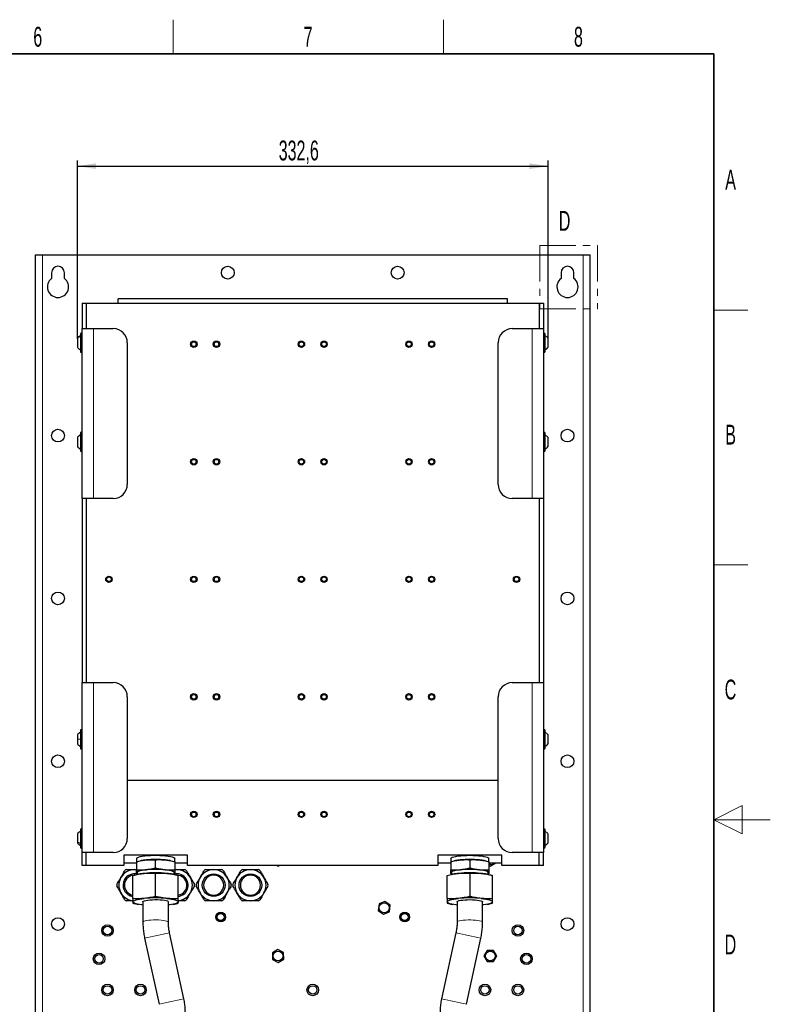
# Model space of a CAD drawing. Header units: millimetres. Extents: x 5 to 418, y 2 to 292.
# Tile 53 of 53: x 285 to 418, y 115 to 288. Entities that reach past the tile are written whole.
import ezdxf

# ---------------------------------------------------------------- set-up
doc = ezdxf.new("R2010")
doc.units = ezdxf.units.MM
doc.linetypes.add('PHANTOM', pattern=[12.7, 6.35, -1.27, 1.27, -1.27, 1.27, -1.27])
doc.layers.add('SLD-0', color=7, linetype='Continuous')
doc.styles.add('SLDTEXTSTYLE1', font='TXT', dxfattribs={"width": 0.605})
doc.dimstyles.new('SLDDIMSTYLE0', dxfattribs={"dimtxt": 3.5, "dimasz": 3.302, "dimexe": 0, "dimexo": 0.0625, "dimgap": 0.875, "dimtad": 1, "dimlfac": 4, "dimrnd": 1e-09, "dimzin": 12, "dimdsep": 46, "dimtxsty": 'SLDTEXTSTYLE1', "dimsah": 1, "dimcen": 0.09, "dimadec": 0, "dimazin": 3, "dimtfac": 1, "dimtofl": 0, "dimtmove": 0, "dimatfit": 3, "dimfxl": 1, "dimfrac": 2, "dimtolj": 1, "dimtzin": 12, "dimarcsym": 0})

# ---------------------------------------------------------------- blocks, each defined once
blk = doc.blocks.new('_D_9')
at = {"layer": 'SLD-0', "color": 7}
for p, q in [((295.6, 232.18), (295.6, 263.65)), ((295.6, 262.65), (378.75, 262.65)), ((378.75, 232.23), (378.75, 263.65))]:
    blk.add_line(p, q, dxfattribs=at)
for points in [[(295.6, 262.65), (298.9, 262.14), (298.9, 263.16)], [(378.75, 262.65), (375.44, 263.16), (375.44, 262.14)]]:
    blk.add_solid(points, dxfattribs=at)
at = {"layer": 'SLD-0', "color": 7, "insert": (331.16, 267.16), "char_height": 3.5, "attachment_point": 1, "style": 'SLDTEXTSTYLE1'}
blk.add_mtext('332,6', dxfattribs=at)

msp = doc.modelspace()

# ---------------------------------------------------------------- linework, layer by layer
at = {"color": 7, "linetype": 'PHANTOM', "lineweight": 18}
for p, q in [((377.274, 248.6316), (387.4751, 248.6316)), ((377.274, 248.6316), (377.274, 237.4523)), ((387.4751, 248.6316), (387.4751, 237.4523)), ((377.274, 237.4523), (387.4751, 237.4523))]:
    msp.add_line(p, q, dxfattribs=at)
at = {"color": 7, "linetype": 'Continuous', "lineweight": 25}
for p, q in [((288.1778, 246.9623), (288.1715, 246.9561)), ((288.1715, 246.9561), (288.1715, 96.9686)), ((288.1778, 246.9623), (289.4215, 246.9623)), ((289.4215, 246.9623), (384.9215, 246.9623)), ((384.9215, 246.9623), (386.1652, 246.9623)), ((386.1715, 246.9561), (386.1652, 246.9623)), ((386.1715, 96.9686), (386.1715, 246.9561)), ((291.0465, 243.8373), (291.0465, 242.8373)), ((293.2965, 242.8373), (293.2965, 243.8373)), ((381.0465, 243.8373), (381.0465, 242.8373)), ((383.2965, 242.8373), (383.2965, 243.8373)), ((296.4215, 238.4623), (296.4215, 233.9623)), ((296.4215, 238.4623), (297.1715, 238.4623)), ((297.1715, 238.4623), (297.1715, 233.9623)), ((297.1715, 238.4623), (377.1715, 238.4623)), ((371.5465, 239.2123), (302.7965, 239.2123)), ((302.7965, 238.4623), (302.7965, 239.2123)), ((371.5465, 238.4623), (371.5465, 239.2123)), ((377.1715, 238.4623), (377.1715, 233.9623)), ((377.1715, 238.4623), (377.9215, 238.4623)), ((377.9215, 238.4623), (377.9215, 233.9623)), ((296.1215, 233.0123), (296.1215, 229.9123)), ((296.4215, 233.9623), (298.4215, 233.9623)), ((296.4215, 203.9623), (296.4215, 233.9623)), ((298.4215, 233.9623), (301.9215, 233.9623)), ((372.4215, 233.9623), (375.9215, 233.9623)), ((375.9215, 233.9623), (377.9215, 233.9623)), ((377.9215, 233.9623), (377.9215, 203.9623)), ((378.2215, 229.9123), (378.2215, 233.0123)), ((295.5965, 232.2322), (295.5965, 232.1784)), ((295.5965, 232.1784), (295.5965, 230.6925)), ((304.4215, 231.4623), (304.4215, 206.4623)), ((369.9215, 206.4623), (369.9215, 231.4623)), ((378.7465, 230.6938), (378.7465, 232.2309)), ((295.5965, 214.7323), (295.5965, 214.7023)), ((295.5965, 214.7023), (295.5965, 213.1924)), ((296.1215, 215.5123), (296.1215, 212.4123)), ((378.2215, 212.4123), (378.2215, 215.5123)), ((378.7465, 213.1938), (378.7465, 214.7309)), ((296.4215, 203.9623), (296.4215, 171.4623)), ((298.4215, 203.9623), (296.4215, 203.9623)), ((297.1715, 203.9623), (297.1715, 171.4623)), ((301.9215, 203.9623), (298.4215, 203.9623)), ((375.9215, 203.9623), (372.4215, 203.9623)), ((377.9215, 203.9623), (375.9215, 203.9623)), ((377.1715, 203.9623), (377.1715, 171.4623)), ((377.9215, 203.9623), (377.9215, 171.4623)), ((296.4215, 141.4623), (296.4215, 171.4623)), ((296.4215, 171.4623), (298.4215, 171.4623)), ((298.4215, 171.4623), (301.9215, 171.4623)), ((372.4215, 171.4623), (375.9215, 171.4623)), ((375.9215, 171.4623), (377.9215, 171.4623)), ((377.9215, 171.4623), (377.9215, 141.4623)), ((304.4215, 168.9623), (304.4215, 143.9623)), ((369.9215, 143.9623), (369.9215, 168.9623)), ((295.5965, 162.2323), (295.5965, 161.4623)), ((296.1215, 163.0123), (296.1215, 161.4623)), ((378.2215, 159.9123), (378.2215, 163.0123)), ((378.7465, 160.6938), (378.7465, 162.2309)), ((295.5965, 161.4623), (295.5965, 160.6924)), ((296.1215, 161.4623), (296.1215, 159.9123)), ((369.9215, 154.2123), (304.4215, 154.2123)), ((295.5965, 144.7323), (295.5965, 143.42)), ((296.1215, 145.5123), (296.1215, 142.4123)), ((378.2215, 142.4123), (378.2215, 145.5123)), ((378.7465, 143.1938), (378.7465, 144.7309)), ((295.5965, 143.42), (295.5965, 143.1924)), ((296.4215, 139.2123), (296.4215, 141.4623)), ((298.4215, 141.4623), (296.4215, 141.4623)), ((297.1715, 139.2123), (297.1715, 141.4623)), ((301.9215, 141.4623), (298.4215, 141.4623)), ((315.0465, 140.996), (303.7965, 140.996)), ((303.7965, 140.996), (303.7965, 139.2123)), ((315.0465, 139.2123), (315.0465, 140.996)), ((370.5465, 140.996), (359.2965, 140.996)), ((359.2965, 140.996), (359.2965, 139.2123)), ((370.5465, 139.2123), (370.5465, 140.996)), ((375.9215, 141.4623), (372.4215, 141.4623)), ((377.9215, 141.4623), (375.9215, 141.4623)), ((377.1715, 139.2123), (377.1715, 141.4623)), ((377.9215, 139.2123), (377.9215, 141.4623)), ((297.1715, 139.2123), (296.4215, 139.2123)), ((303.7965, 139.2123), (297.1715, 139.2123)), ((303.7965, 139.6295), (306.0465, 139.6295)), ((306.0465, 140.402), (306.0465, 139.8639)), ((306.0465, 139.8639), (306.0465, 138.4161)), ((306.8803, 140.049), (306.7363, 140.0204)), ((307.734, 140.1709), (309.4215, 140.2023)), ((309.4215, 138.7544), (309.4215, 140.2023)), ((312.1069, 140.0204), (311.9628, 140.049)), ((312.7965, 139.8639), (312.7965, 140.402)), ((312.7965, 139.8639), (312.7965, 138.4161)), ((312.7965, 139.6295), (315.0465, 139.6295)), ((359.2965, 139.2123), (315.0465, 139.2123)), ((330.8252, 139.2123), (331.0891, 139.0729)), ((331.0891, 139.0729), (331.3111, 139.2123)), ((343.0465, 139.1623), (343.0465, 139.2123)), ((358.0465, 139.1623), (343.0465, 139.1623)), ((358.0465, 139.1623), (358.0465, 139.2123)), ((359.2965, 139.6295), (361.5465, 139.6295)), ((361.5465, 140.402), (361.5465, 139.8639)), ((361.5465, 139.8639), (361.5465, 138.4161)), ((362.3803, 140.049), (362.2361, 140.0204)), ((364.9215, 140.2023), (364.9215, 138.7544)), ((367.6069, 140.0204), (367.4628, 140.049)), ((368.2965, 139.8687), (368.2965, 140.402)), ((368.2965, 139.8639), (368.2965, 138.4161)), ((368.2965, 139.6295), (370.5465, 139.6295)), ((368.5465, 139.3373), (368.2965, 139.3738)), ((368.2965, 139.2149), (368.5413, 139.0721)), ((368.5413, 139.0721), (369.5171, 139.6295)), ((377.1715, 139.2123), (370.5465, 139.2123)), ((377.9215, 139.2123), (377.1715, 139.2123)), ((305.4215, 133.334), (305.4215, 137.4391)), ((306.0465, 138.4161), (307.734, 138.4475)), ((306.0465, 137.9399), (306.0465, 138.4161)), ((306.1715, 137.7087), (306.0465, 137.7394)), ((306.1715, 137.9399), (306.1715, 137.6087)), ((306.4097, 137.6584), (306.2386, 137.6244)), ((307.734, 138.4475), (309.4215, 138.7544)), ((309.4215, 133.735), (309.4215, 137.8401)), ((312.6042, 137.6245), (312.4334, 137.6584)), ((312.6715, 137.6109), (312.6715, 137.9399)), ((312.7965, 137.7394), (312.6715, 137.7166)), ((312.7965, 138.4623), (313.1715, 138.4623)), ((312.7965, 137.9399), (312.7965, 137.7394)), ((313.4215, 133.334), (313.4215, 137.4391)), ((360.9215, 133.334), (360.9215, 137.4391)), ((361.5465, 138.4161), (363.234, 138.4475)), ((361.5465, 137.9399), (361.5465, 138.4161)), ((361.5465, 137.7394), (361.5465, 137.9399)), ((361.6715, 137.7166), (361.5465, 137.7394)), ((361.6715, 137.9399), (361.6715, 137.6087)), ((361.9097, 137.6584), (361.7386, 137.6244)), ((364.9215, 137.8401), (364.9215, 133.735)), ((366.609, 138.4475), (368.2965, 138.4161)), ((368.104, 137.6245), (367.9334, 137.6584)), ((368.1715, 137.6086), (368.1715, 137.9399)), ((368.2965, 137.7394), (368.1715, 137.7118)), ((368.2965, 138.4161), (368.2965, 137.9399)), ((368.2965, 137.9399), (368.2965, 137.7394)), ((368.9215, 133.334), (368.9215, 137.4391)), ((305.4215, 132.9623), (304.2406, 132.9623)), ((306.2388, 132.3466), (306.4097, 132.3126)), ((307.1715, 132.7697), (307.1715, 129.1862)), ((311.6715, 129.1862), (311.6715, 132.7697)), ((312.4334, 132.3126), (312.6044, 132.3466)), ((348.8815, 132.3927), (348.7498, 131.2601)), ((349.9282, 132.845), (348.8815, 132.3927)), ((350.8433, 132.1646), (349.9282, 132.845)), ((350.7115, 131.032), (350.8433, 132.1646)), ((361.739, 132.3465), (361.9097, 132.3126)), ((362.6715, 132.7697), (362.6715, 129.1862)), ((367.1715, 129.1862), (367.1715, 132.7697)), ((367.9334, 132.3126), (368.1042, 132.3466)), ((348.7498, 131.2601), (349.6648, 130.5797)), ((349.6648, 130.5797), (350.7115, 131.032)), ((314.4137, 115.6387), (311.8776, 127.2886)), ((362.4654, 127.2886), (359.9293, 115.6387)), ((307.4806, 126.3314), (310.0167, 114.6815)), ((364.3263, 114.6815), (366.8624, 126.3314)), ((331.007, 124.3519), (330.0398, 123.7479)), ((330.0398, 123.7479), (330.0794, 122.6083)), ((332.0136, 123.8164), (331.007, 124.3519)), ((332.0532, 122.6768), (332.0136, 123.8164)), ((367.9764, 124.1998), (367.4062, 123.2123)), ((369.1166, 124.1998), (367.9764, 124.1998)), ((369.6868, 123.2123), (369.1166, 124.1998)), ((330.0794, 122.6083), (331.0861, 122.0728)), ((331.0861, 122.0728), (332.0532, 122.6768)), ((367.4062, 123.2123), (367.9764, 122.2248)), ((367.9764, 122.2248), (369.1166, 122.2248)), ((369.1166, 122.2248), (369.6868, 123.2123))]:
    msp.add_line(p, q, dxfattribs=at)
at = {"color": 7, "linetype": 'Continuous', "lineweight": 18}
for p, q in [((289.4215, 246.9623), (289.4215, 96.9623)), ((384.9215, 96.9623), (384.9215, 246.9623)), ((298.4215, 203.9623), (298.4215, 233.9623)), ((375.9215, 233.9623), (375.9215, 203.9623)), ((298.4215, 141.4623), (298.4215, 171.4623)), ((375.9215, 171.4623), (375.9215, 141.4623)), ((305.6715, 137.4823), (305.6715, 137.6005)), ((313.1715, 137.4823), (313.1715, 137.6005)), ((319.6715, 137.4823), (319.6715, 137.6005)), ((326.1715, 137.4823), (326.1715, 137.6005)), ((319.6715, 133.9423), (319.6715, 133.8242)), ((326.1715, 133.9423), (326.1715, 133.8242))]:
    msp.add_line(p, q, dxfattribs=at)
at = {"color": 7, "linetype": 'Continuous', "lineweight": 25, "flags": 128}
for points in [[(306.0465, 140.402), (306.0785, 140.4825), (306.2004, 140.5769), (306.4102, 140.6666), (306.7021, 140.749), (307.0681, 140.822), (307.4984, 140.8836), (307.9811, 140.932), (308.5032, 140.9659), (309.0502, 140.9845), (309.6074, 140.9871), (310.1596, 140.9738), (310.6916, 140.9449), (311.1889, 140.9012), (311.638, 140.8439), (312.0267, 140.7745), (312.3443, 140.695)], [(361.5465, 140.402), (361.558, 140.4504), (361.6498, 140.5458), (361.8308, 140.6374), (362.0961, 140.7225), (362.4384, 140.7989), (362.8485, 140.8644), (363.3152, 140.9174), (363.8256, 140.9563), (364.366, 140.98), (364.9215, 140.988), (365.477, 140.98), (366.0174, 140.9563), (366.5278, 140.9174), (366.9945, 140.8644), (367.4046, 140.7989), (367.7469, 140.7225), (368.0122, 140.6374), (368.1932, 140.5458), (368.285, 140.4504), (368.2965, 140.402)], [(312.3443, 140.695), (312.5822, 140.6075), (312.7339, 140.5143), (312.7952, 140.4181), (312.7965, 140.402)], [(306.0465, 138.4367), (306.0305, 138.4388), (305.6715, 138.4623)], [(306.0465, 137.9399), (306.0754, 138.0164), (306.1615, 138.0916), (306.3034, 138.1642), (306.4987, 138.233), (306.7439, 138.2967), (307.035, 138.3544), (307.3669, 138.4049), (307.734, 138.4475)], [(312.6715, 137.9399), (312.6703, 137.9555), (312.6112, 138.0481), (312.4652, 138.1378), (312.2361, 138.2221), (311.9302, 138.2987), (311.556, 138.3655), (311.1234, 138.4207), (310.6445, 138.4628), (310.1322, 138.4906), (309.6005, 138.5034), (309.064, 138.5009), (308.5372, 138.483), (308.0345, 138.4503), (307.5696, 138.4037), (307.1553, 138.3445), (306.8028, 138.2742), (306.5217, 138.1948), (306.3197, 138.1084), (306.2023, 138.0175), (306.1715, 137.9399)], [(311.109, 138.4475), (311.4761, 138.4049), (311.808, 138.3544), (312.0991, 138.2967), (312.3443, 138.233), (312.5396, 138.1642), (312.6815, 138.0916), (312.7676, 138.0164), (312.7965, 137.9399)], [(313.1715, 138.4623), (312.8126, 138.4388), (312.7897, 138.4357)], [(361.5465, 137.9399), (361.5754, 138.0164), (361.6615, 138.0916), (361.8034, 138.1642), (361.9987, 138.233), (362.2439, 138.2967), (362.535, 138.3544), (362.8669, 138.4049), (363.234, 138.4475)], [(364.9215, 138.5043), (364.3866, 138.4966), (363.8662, 138.4737), (363.3747, 138.4363), (362.9253, 138.3853), (362.5304, 138.3222), (362.2007, 138.2486), (361.9452, 138.1666), (361.771, 138.0785), (361.6826, 137.9865), (361.6715, 137.9399)], [(368.1715, 137.9399), (368.1604, 137.9865), (368.0721, 138.0785), (367.8978, 138.1666), (367.6423, 138.2486), (367.3126, 138.3222), (366.9177, 138.3853), (366.4683, 138.4363), (365.9768, 138.4737), (365.4564, 138.4966), (364.9215, 138.5043)], [(366.609, 138.4475), (366.9761, 138.4049), (367.308, 138.3544), (367.5991, 138.2967), (367.8443, 138.233), (368.0396, 138.1642), (368.1815, 138.0916), (368.2676, 138.0164), (368.2965, 137.9399)], [(305.4215, 132.7697), (305.4557, 132.8604), (305.5578, 132.9495), (305.726, 133.0355), (305.9574, 133.117), (306.2481, 133.1925), (306.5931, 133.2609), (306.9865, 133.3208), (307.4215, 133.3712)], [(307.1715, 132.1954), (306.9865, 132.2186), (306.5931, 132.2785), (306.2481, 132.3469), (305.9574, 132.4224), (305.726, 132.5039), (305.5578, 132.5899), (305.4557, 132.679), (305.4215, 132.7697)], [(307.1715, 132.7697), (307.1831, 132.8092), (307.2747, 132.8867), (307.4542, 132.9593), (307.7143, 133.0242), (308.0443, 133.0787), (308.4306, 133.1205), (308.8575, 133.1479), (309.3075, 133.1599), (309.7622, 133.1559), (310.2029, 133.1361), (310.6117, 133.1013), (310.9717, 133.0529), (311.2682, 132.9929), (311.4892, 132.9238), (311.6255, 132.8483), (311.6715, 132.7697)], [(311.4215, 133.3712), (311.8566, 133.3208), (312.2499, 133.2609), (312.5949, 133.1925), (312.8856, 133.117), (313.117, 133.0355), (313.2852, 132.9495), (313.3873, 132.8604), (313.4215, 132.7697)], [(313.4215, 132.7697), (313.3873, 132.679), (313.2852, 132.5899), (313.117, 132.5039), (312.8856, 132.4224), (312.5949, 132.3469), (312.2499, 132.2785), (311.8566, 132.2186), (311.6715, 132.1954)], [(360.9215, 132.7697), (360.9557, 132.8604), (361.0578, 132.9495), (361.226, 133.0355), (361.4574, 133.117), (361.7481, 133.1925), (362.0931, 133.2609), (362.4865, 133.3208), (362.9215, 133.3712)], [(362.6715, 132.1954), (362.4865, 132.2186), (362.0931, 132.2785), (361.7481, 132.3469), (361.4574, 132.4224), (361.226, 132.5039), (361.0578, 132.5899), (360.9557, 132.679), (360.9215, 132.7697)], [(362.6715, 132.7697), (362.7035, 132.8354), (362.8251, 132.9116), (363.0324, 132.9819), (363.3171, 133.0436), (363.6675, 133.0941), (364.0693, 133.1313), (364.5059, 133.1537), (364.9595, 133.1604), (365.4116, 133.151), (365.8436, 133.1261), (366.2379, 133.0866), (366.5782, 133.0341), (366.8508, 132.9707), (367.0443, 132.8992), (367.151, 132.8223), (367.1715, 132.7697)], [(366.9215, 133.3712), (367.3566, 133.3208), (367.7499, 133.2609), (368.0949, 133.1925), (368.3856, 133.117), (368.617, 133.0355), (368.7852, 132.9495), (368.8873, 132.8604), (368.9215, 132.7697)], [(368.9215, 132.7697), (368.8873, 132.679), (368.7852, 132.5899), (368.617, 132.5039), (368.3856, 132.4224), (368.0949, 132.3469), (367.7499, 132.2785), (367.3566, 132.2186), (367.1715, 132.1954)]]:
    msp.add_lwpolyline(points, dxfattribs=at)
at = {"color": 7, "linetype": 'Continuous', "lineweight": 18, "flags": 128}
for points in [[(311.6715, 129.1866), (311.6553, 129.233), (311.5553, 129.3101), (311.3679, 129.3822), (311.1008, 129.4462), (310.765, 129.4996), (310.3742, 129.5401), (309.9444, 129.5662), (309.4932, 129.5767), (309.039, 129.5712), (308.6005, 129.5499), (308.1956, 129.5138), (307.8409, 129.4642), (307.5509, 129.4033), (307.3375, 129.3335), (307.2094, 129.2576), (307.1719, 129.1788), (307.1719, 129.1788)], [(367.1715, 129.1862), (367.1639, 129.2184), (367.0806, 129.2961), (366.909, 129.3693), (366.656, 129.435), (366.332, 129.4906), (365.9502, 129.5337), (365.5264, 129.5625), (365.0777, 129.5759), (364.6227, 129.5734), (364.1799, 129.5551), (363.7675, 129.5216), (363.4023, 129.4744), (363.0993, 129.4154), (362.8709, 129.347), (362.7265, 129.272), (362.6719, 129.1935)]]:
    msp.add_lwpolyline(points, dxfattribs=at)
at = {"color": 7, "linetype": 'Continuous', "lineweight": 25}
for centre, radius in [((322.1715, 243.8373), 1.125), ((352.1715, 243.8373), 1.125), ((316.1715, 231.2123), 0.5625), ((316.1715, 231.2123), 0.4125), ((320.1715, 231.2123), 0.5625), ((320.1715, 231.2123), 0.4125), ((335.1715, 231.2123), 0.5625), ((335.1715, 231.2123), 0.4125), ((339.1715, 231.2123), 0.5625), ((339.1715, 231.2123), 0.4125), ((354.1715, 231.2123), 0.5625), ((354.1715, 231.2123), 0.4125), ((358.1715, 231.2123), 0.5625), ((358.1715, 231.2123), 0.4125), ((292.1715, 215.0873), 1.125), ((382.1715, 215.0873), 1.125), ((316.1715, 210.4623), 0.5625), ((316.1715, 210.4623), 0.4125), ((320.1715, 210.4623), 0.5625), ((320.1715, 210.4623), 0.4125), ((335.1715, 210.4623), 0.5625), ((335.1715, 210.4623), 0.4125), ((339.1715, 210.4623), 0.5625), ((339.1715, 210.4623), 0.4125), ((354.1715, 210.4623), 0.5625), ((354.1715, 210.4623), 0.4125), ((358.1715, 210.4623), 0.5625), ((358.1715, 210.4623), 0.4125), ((301.1715, 189.7123), 0.5625), ((301.1715, 189.7123), 0.4125), ((316.1715, 189.7123), 0.5625), ((316.1715, 189.7123), 0.4125), ((320.1715, 189.7123), 0.5625), ((320.1715, 189.7123), 0.4125), ((335.1715, 189.7123), 0.5625), ((335.1715, 189.7123), 0.4125), ((339.1715, 189.7123), 0.5625), ((339.1715, 189.7123), 0.4125), ((354.1715, 189.7123), 0.5625), ((354.1715, 189.7123), 0.4125), ((358.1715, 189.7123), 0.5625), ((358.1715, 189.7123), 0.4125), ((373.1715, 189.7123), 0.5625), ((373.1715, 189.7123), 0.4125), ((292.1715, 186.3373), 1.125), ((382.1715, 186.3373), 1.125), ((316.1715, 168.9623), 0.5625), ((316.1715, 168.9623), 0.4125), ((320.1715, 168.9623), 0.5625), ((320.1715, 168.9623), 0.4125), ((335.1715, 168.9623), 0.5625), ((335.1715, 168.9623), 0.4125), ((339.1715, 168.9623), 0.5625), ((339.1715, 168.9623), 0.4125), ((354.1715, 168.9623), 0.5625), ((354.1715, 168.9623), 0.4125), ((358.1715, 168.9623), 0.5625), ((358.1715, 168.9623), 0.4125), ((292.1715, 157.5873), 1.125), ((382.1715, 157.5873), 1.125), ((316.1715, 148.2123), 0.5625), ((316.1715, 148.2123), 0.4125), ((320.1715, 148.2123), 0.5625), ((320.1715, 148.2123), 0.4125), ((335.1715, 148.2123), 0.5625), ((335.1715, 148.2123), 0.4125), ((339.1715, 148.2123), 0.5625), ((339.1715, 148.2123), 0.4125), ((354.1715, 148.2123), 0.5625), ((354.1715, 148.2123), 0.4125), ((358.1715, 148.2123), 0.5625), ((358.1715, 148.2123), 0.4125), ((319.6715, 135.7123), 2.0062), ((326.1715, 135.7123), 2.0062), ((349.7965, 131.7123), 0.875), ((320.9215, 130.0873), 0.8455), ((320.9215, 130.0873), 0.7696), ((320.9215, 130.0873), 0.75), ((320.9215, 130.0873), 0.625), ((353.4215, 130.0873), 0.8455), ((353.4215, 130.0873), 0.7696), ((353.4215, 130.0873), 0.75), ((353.4215, 130.0873), 0.625), ((292.1715, 128.8373), 1.125), ((300.9215, 127.7123), 1.025), ((373.4215, 127.7123), 1.025), ((382.1715, 128.8373), 1.125), ((300.9215, 127.7123), 0.75), ((373.4215, 127.7123), 0.75), ((299.4215, 122.7123), 1.025), ((299.4215, 122.7123), 0.75), ((331.0465, 123.2123), 0.875), ((368.5465, 123.2123), 0.875), ((374.9215, 122.7123), 1.025), ((374.9215, 122.7123), 0.75), ((300.9215, 117.2123), 1.025), ((306.7465, 117.2123), 1.025), ((337.1715, 117.2123), 1.025), ((367.5965, 117.2123), 1.025), ((373.4215, 117.2123), 1.025), ((300.9215, 117.2123), 0.75), ((306.7465, 117.2123), 0.75), ((337.1715, 117.2123), 0.75), ((367.5965, 117.2123), 0.75), ((373.4215, 117.2123), 0.75)]:
    msp.add_circle(centre, radius, dxfattribs=at)
for centre, radius, start, end in [((292.1715, 243.8373), 1.125, 0, 180), ((382.1715, 243.8373), 1.125, 360, 180), ((292.1715, 241.3373), 1.875, 126.869898, 53.130102), ((382.1715, 241.3373), 1.875, 126.869898, 53.130102), ((296.2715, 233.0123), 0.15, 0, 180), ((301.9215, 231.4623), 2.5, 0, 90), ((372.4215, 231.4623), 2.5, 90, 180), ((378.0715, 233.0123), 0.15, 0, 180), ((296.2715, 229.9123), 0.15, 180, 360), ((378.0715, 229.9123), 0.15, 180, 360), ((296.2715, 215.5123), 0.15, 0, 180), ((378.0715, 215.5123), 0.15, 0, 180), ((296.2715, 212.4123), 0.15, 180, 360), ((378.0715, 212.4123), 0.15, 180, 360), ((301.9215, 206.4623), 2.5, 270, 0), ((372.4215, 206.4623), 2.5, 180, 270), ((301.9215, 168.9623), 2.5, 0, 90), ((372.4215, 168.9623), 2.5, 90, 180), ((296.2715, 163.0123), 0.15, 0, 180), ((378.0715, 163.0123), 0.15, 0, 180), ((296.2715, 159.9123), 0.15, 180, 360), ((378.0715, 159.9123), 0.15, 180, 360), ((296.2715, 145.5123), 0.15, 0, 180), ((378.0715, 145.5123), 0.15, 0, 180), ((301.9215, 143.9623), 2.5, 270, 0), ((372.4215, 143.9623), 2.5, 180, 270), ((296.2715, 142.4123), 0.15, 180, 360), ((378.0715, 142.4123), 0.15, 180, 360), ((308.5643, 131.3039), 8.9058, 95.349254, 100.899774), ((309.4215, 122.2904), 17.96, 84.608603, 95.391397), ((310.2788, 131.3039), 8.9058, 79.100226, 84.650746), ((364.0643, 131.3039), 8.9058, 95.349254, 100.899774), ((364.9215, 122.2904), 17.96, 84.608603, 95.391397), ((365.7788, 131.3039), 8.9058, 79.100226, 84.650746), ((368.5465, 140.2123), 0.875, 270, 318.232313), ((305.6715, 135.7123), 2.75, 90, 150), ((305.6715, 135.7123), 1.77, 97.874335, 261.880224), ((305.6715, 135.7123), 2.0062, 75.568569, 150), ((305.6715, 135.7123), 3.1, 117.489334, 122.510666), ((306.2861, 138.001), 0.2472, 194.298513, 242.391452), ((308.4055, 127.2938), 10.555, 95.349254, 100.899774), ((309.4215, 116.6111), 21.2859, 84.608603, 95.391397), ((309.4215, 120.5669), 17.96, 84.608603, 95.391397), ((310.4375, 127.2938), 10.555, 79.100226, 84.650746), ((313.1715, 135.7123), 2.0063, 277.158269, 105.436691), ((312.5569, 138.001), 0.2472, 297.608548, 345.701487), ((313.1715, 135.7123), 2.75, 30, 90), ((313.1715, 135.7123), 1.77, 278.119776, 90), ((313.1715, 135.7123), 3.1, 57.489334, 62.510666), ((319.6715, 135.7123), 2.75, 90, 150), ((319.6715, 135.7123), 1.77, 90, 270), ((319.6715, 135.7123), 3.1, 117.489334, 122.510666), ((319.6715, 135.7123), 2.75, 30, 90), ((319.6715, 135.7123), 1.77, 270, 90), ((319.6715, 135.7123), 3.1, 57.489334, 62.510666), ((326.1715, 135.7123), 2.75, 90, 150), ((326.1715, 135.7123), 1.77, 90, 270), ((326.1715, 135.7123), 3.1, 117.489334, 122.510666), ((326.1715, 135.7123), 2.75, 30, 90), ((326.1715, 135.7123), 1.77, 270, 90), ((326.1715, 135.7123), 3.1, 57.489334, 62.510666), ((361.7861, 138.001), 0.2472, 194.298513, 242.391452), ((363.9055, 127.2938), 10.555, 95.349254, 100.899774), ((364.9215, 116.6111), 21.2859, 84.608603, 95.391397), ((364.9215, 120.5669), 17.96, 84.608603, 95.391397), ((365.9375, 127.2938), 10.555, 79.100226, 84.650746), ((368.0569, 138.001), 0.2472, 297.608548, 345.701487), ((305.6715, 135.7123), 3.1, 177.489334, 182.510666), ((305.6715, 135.7123), 2.75, 150, 210), ((305.6715, 135.7123), 2.0063, 150, 262.841731), ((313.1715, 135.7123), 2.75, 330, 30), ((313.1715, 135.7123), 3.1, 357.489334, 2.510666), ((319.6715, 135.7123), 3.1, 177.489334, 182.510666), ((319.6715, 135.7123), 2.75, 150, 210), ((319.6715, 135.7123), 2.75, 330, 30), ((319.6715, 135.7123), 3.1, 357.489334, 2.510666), ((326.1715, 135.7123), 3.1, 177.489334, 182.510666), ((326.1715, 135.7123), 2.75, 150, 210), ((326.1715, 135.7123), 2.75, 330, 30), ((326.1715, 135.7123), 3.1, 357.489334, 2.510666), ((305.6715, 135.7123), 2.75, 210, 264.693921), ((313.1715, 135.7123), 2.75, 275.321161, 330), ((319.6715, 135.7123), 2.75, 210, 270), ((319.6715, 135.7123), 2.75, 270, 330), ((326.1715, 135.7123), 2.75, 210, 270), ((326.1715, 135.7123), 2.75, 270, 330), ((305.6715, 135.7123), 3.1, 237.489334, 242.510666), ((309.4215, 112.1795), 21.2859, 84.608603, 95.391397), ((313.1715, 135.7123), 3.1, 297.489334, 302.510666), ((319.6715, 135.7123), 3.1, 237.489334, 242.510666), ((319.6715, 135.7123), 3.1, 297.489334, 302.510666), ((326.1715, 135.7123), 3.1, 237.489334, 242.510666), ((326.1715, 135.7123), 3.1, 297.489334, 302.510666), ((364.9215, 112.1795), 21.2859, 84.608603, 95.391397)]:
    msp.add_arc(centre, radius, start, end, dxfattribs=at)
at = {"color": 7, "linetype": 'Continuous', "lineweight": 18}
for centre, radius, start, end in [((324.4332, 59.0317), 69.4021, 100.422791, 104.138475), ((350.9534, 63.8259), 64.4983, 75.720221, 79.718513), ((326.9713, 47.373), 69.411, 100.423104, 104.138307), ((348.4144, 52.1616), 64.513, 75.720808, 79.718192)]:
    msp.add_arc(centre, radius, start, end, dxfattribs=at)
at = {"color": 7, "linetype": 'Continuous', "lineweight": 25}
for points, knots in [([(296.1215, 232.7121), (296.0199, 232.6475), (295.8168, 232.5183), (295.6699, 232.3276), (295.5965, 232.2322)], [0, 0, 0, 0, 0.500000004, 1, 1, 1, 1]), ([(295.5965, 230.6925), (295.6699, 230.5971), (295.8168, 230.4064), (296.0199, 230.2772), (296.1215, 230.2126)], [0, 0, 0, 0, 0.499999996, 1, 1, 1, 1]), ([(378.2215, 230.2184), (378.3231, 230.2827), (378.5262, 230.4113), (378.6731, 230.6011), (378.7465, 230.6961)], [0, 0, 0, 0, 0.5, 1, 1, 1, 1]), ([(378.2215, 212.7184), (378.3231, 212.7827), (378.5262, 212.9113), (378.6731, 213.1011), (378.7465, 213.1961)], [0, 0, 0, 0, 0.5, 1, 1, 1, 1]), ([(378.2215, 160.2184), (378.3231, 160.2827), (378.5262, 160.4113), (378.6731, 160.6011), (378.7465, 160.6961)], [0, 0, 0, 0, 0.5, 1, 1, 1, 1]), ([(296.1215, 145.2123), (296.0199, 145.1477), (295.8168, 145.0185), (295.6699, 144.8277), (295.5965, 144.7323)], [0, 0, 0, 0, 0.50000005, 1, 1, 1, 1]), ([(295.5965, 143.1924), (295.6699, 143.097), (295.8168, 142.9062), (296.0199, 142.777), (296.1215, 142.7124)], [0, 0, 0, 0, 0.49999995, 1, 1, 1, 1]), ([(378.2215, 142.7184), (378.3231, 142.7827), (378.5262, 142.9113), (378.6731, 143.1011), (378.7465, 143.1961)], [0, 0, 0, 0, 0.5, 1, 1, 1, 1]), ([(306.0465, 139.8639), (306.1163, 139.8813), (306.3257, 139.9333), (306.676, 140.0108), (307.0981, 140.0891), (307.4511, 140.1406), (307.6633, 140.1633), (307.734, 140.1709)], [0, 0, 0, 0, 0.12467658, 0.37414325, 0.62410187, 0.8746233, 1, 1, 1, 1]), ([(309.4215, 140.2023), (309.7012, 140.2133), (310.2616, 140.2354), (310.8262, 140.1924), (311.109, 140.1709)], [0, 0, 0, 0, 0.49896317, 1, 1, 1, 1]), ([(311.109, 140.1709), (311.1794, 140.1634), (311.3906, 140.1408), (311.7428, 140.0894), (312.1649, 140.0112), (312.5161, 139.9336), (312.7264, 139.8814), (312.7965, 139.8639)], [0, 0, 0, 0, 0.12470782, 0.37433564, 0.62433527, 0.87464495, 1, 1, 1, 1]), ([(361.5465, 139.8639), (361.6163, 139.8813), (361.8257, 139.9333), (362.176, 140.0108), (362.5981, 140.0891), (362.9511, 140.1406), (363.1633, 140.1633), (363.234, 140.1709)], [0, 0, 0, 0, 0.12467658, 0.37414325, 0.62410187, 0.8746233, 1, 1, 1, 1]), ([(363.234, 140.1709), (363.3043, 140.1775), (363.5154, 140.1972), (363.8674, 140.2165), (364.2896, 140.223), (364.6409, 140.2157), (364.8513, 140.2057), (364.9215, 140.2023)], [0, 0, 0, 0, 0.1245954, 0.37399914, 0.62403157, 0.87463051, 1, 1, 1, 1]), ([(364.9215, 140.2023), (364.9913, 140.2056), (365.2007, 140.2156), (365.551, 140.2229), (365.9731, 140.2166), (366.3261, 140.1974), (366.5383, 140.1775), (366.609, 140.1709)], [0, 0, 0, 0, 0.12467658, 0.37414325, 0.62410187, 0.8746233, 1, 1, 1, 1]), ([(366.609, 140.1709), (366.6793, 140.1634), (366.8904, 140.1408), (367.2424, 140.0895), (367.6646, 140.0113), (368.0159, 139.9336), (368.2263, 139.8814), (368.2965, 139.8639)], [0, 0, 0, 0, 0.1245954, 0.37399914, 0.62403157, 0.87463051, 1, 1, 1, 1]), ([(303.2899, 137.0873), (303.4697, 137.3987), (303.7115, 137.8174), (303.9454, 138.2227), (304.0054, 138.3266)], [0, 0, 0, 0, 0.74366725, 1, 1, 1, 1]), ([(304.2406, 138.4623), (304.4739, 138.4623), (304.9441, 138.4623), (305.4278, 138.4623), (305.6715, 138.4623)], [0, 0, 0, 0, 0.49603675, 1, 1, 1, 1]), ([(305.4215, 137.4391), (305.587, 137.4795), (305.9182, 137.5605), (306.4175, 137.6619), (306.8351, 137.731), (307.17, 137.776), (307.3376, 137.7939), (307.4215, 137.8029)], [0, 0, 0, 0, 0.24939377, 0.49910097, 0.74933604, 0.8746237, 1, 1, 1, 1]), ([(305.6715, 138.4623), (305.7505, 138.4623), (305.8766, 138.4623), (306.0003, 138.4623), (306.0465, 138.4623)], [0, 0, 0, 0, 0.62633657, 1, 1, 1, 1]), ([(306.0465, 137.7394), (306.0465, 137.743), (306.0465, 137.754), (306.0465, 137.7818), (306.0465, 137.8305), (306.0465, 137.8851), (306.0465, 137.9262), (306.0465, 137.9399)], [0, 0, 0, 0, 0.12467658, 0.37414325, 0.62410187, 0.8746233, 1, 1, 1, 1]), ([(307.4215, 137.8029), (307.7552, 137.8283), (308.4243, 137.8794), (309.0886, 137.8532), (309.4215, 137.8401)], [0, 0, 0, 0, 0.49879083, 1, 1, 1, 1]), ([(309.4215, 138.7544), (309.7012, 138.6873), (310.2616, 138.5529), (310.8262, 138.4827), (311.109, 138.4475)], [0, 0, 0, 0, 0.49896317, 1, 1, 1, 1]), ([(309.4215, 137.8401), (309.587, 137.8474), (309.9181, 137.862), (310.4173, 137.8629), (310.9187, 137.8469), (311.2538, 137.8175), (311.4215, 137.8029)], [0, 0, 0, 0, 0.24937155, 0.49894636, 0.74930232, 1, 1, 1, 1]), ([(311.109, 138.4475), (311.1793, 138.4409), (311.3904, 138.4212), (311.7424, 138.4019), (312.1646, 138.3954), (312.5159, 138.4027), (312.7263, 138.4127), (312.7965, 138.4161)], [0, 0, 0, 0, 0.1245954, 0.37399914, 0.62403157, 0.87463052, 1, 1, 1, 1]), ([(311.4215, 137.8029), (311.5049, 137.794), (311.7552, 137.7672), (312.1725, 137.7064), (312.6728, 137.6137), (313.0891, 137.5216), (313.3384, 137.4597), (313.4215, 137.4391)], [0, 0, 0, 0, 0.12465183, 0.37420561, 0.62419613, 0.87464495, 1, 1, 1, 1]), ([(312.7965, 138.4161), (312.7965, 138.3918), (312.7965, 138.3188), (312.7965, 138.2061), (312.7965, 138.0855), (312.7965, 137.9986), (312.7965, 137.9546), (312.7965, 137.9399)], [0, 0, 0, 0, 0.12467658, 0.37414325, 0.62410187, 0.8746233, 1, 1, 1, 1]), ([(313.1715, 138.4623), (313.2503, 138.4623), (313.733, 138.4623), (314.2063, 138.4623), (314.6024, 138.4623)], [0, 0, 0, 0, 0.16315796, 1, 1, 1, 1]), ([(314.8376, 138.3266), (314.9543, 138.1245), (315.1894, 137.7173), (315.4312, 137.2984), (315.5531, 137.0873)], [0, 0, 0, 0, 0.49603675, 1, 1, 1, 1]), ([(317.2899, 137.0873), (317.4697, 137.3987), (317.7115, 137.8174), (317.9454, 138.2227), (318.0054, 138.3266)], [0, 0, 0, 0, 0.74366725, 1, 1, 1, 1]), ([(318.2406, 138.4623), (318.4739, 138.4623), (318.9441, 138.4623), (319.4278, 138.4623), (319.6715, 138.4623)], [0, 0, 0, 0, 0.49603675, 1, 1, 1, 1]), ([(319.6715, 138.4623), (319.7503, 138.4623), (320.233, 138.4623), (320.7063, 138.4623), (321.1024, 138.4623)], [0, 0, 0, 0, 0.163157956, 1, 1, 1, 1]), ([(321.3376, 138.3266), (321.4543, 138.1245), (321.6894, 137.7173), (321.9312, 137.2984), (322.0531, 137.0873)], [0, 0, 0, 0, 0.49603675, 1, 1, 1, 1]), ([(323.7899, 137.0873), (323.9697, 137.3987), (324.2115, 137.8174), (324.4454, 138.2227), (324.5054, 138.3266)], [0, 0, 0, 0, 0.74366725, 1, 1, 1, 1]), ([(324.7406, 138.4623), (324.9739, 138.4623), (325.4441, 138.4623), (325.9278, 138.4623), (326.1715, 138.4623)], [0, 0, 0, 0, 0.49603675, 1, 1, 1, 1]), ([(326.1715, 138.4623), (326.2503, 138.4623), (326.733, 138.4623), (327.2063, 138.4623), (327.6024, 138.4623)], [0, 0, 0, 0, 0.16315796, 1, 1, 1, 1]), ([(327.8376, 138.3266), (327.9543, 138.1245), (328.1894, 137.7173), (328.4312, 137.2984), (328.5531, 137.0873)], [0, 0, 0, 0, 0.49603675, 1, 1, 1, 1]), ([(360.9215, 137.4391), (361.087, 137.4795), (361.4182, 137.5605), (361.9175, 137.6619), (362.3351, 137.731), (362.67, 137.776), (362.8376, 137.7939), (362.9215, 137.8029)], [0, 0, 0, 0, 0.24939376, 0.49910096, 0.74933603, 0.8746237, 1, 1, 1, 1]), ([(362.9215, 137.8029), (363.0882, 137.8175), (363.422, 137.8466), (363.9225, 137.8631), (364.3391, 137.8616), (364.6721, 137.8521), (364.8384, 137.8441), (364.9215, 137.8401)], [0, 0, 0, 0, 0.24926993, 0.49899207, 0.74931291, 0.87463018, 1, 1, 1, 1]), ([(363.234, 138.4475), (363.3043, 138.455), (363.5154, 138.4776), (363.8674, 138.5289), (364.2896, 138.6071), (364.6409, 138.6848), (364.8513, 138.737), (364.9215, 138.7544)], [0, 0, 0, 0, 0.1245954, 0.37399914, 0.62403157, 0.87463052, 1, 1, 1, 1]), ([(364.9215, 138.7544), (364.9913, 138.7371), (365.2007, 138.6851), (365.551, 138.6076), (365.9731, 138.5293), (366.3261, 138.4777), (366.5383, 138.4551), (366.609, 138.4475)], [0, 0, 0, 0, 0.12467658, 0.37414325, 0.62410187, 0.8746233, 1, 1, 1, 1]), ([(364.9215, 137.8401), (365.087, 137.8474), (365.4182, 137.8619), (365.9175, 137.8632), (366.3351, 137.8486), (366.67, 137.8265), (366.8376, 137.8107), (366.9215, 137.8029)], [0, 0, 0, 0, 0.249393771, 0.499100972, 0.749336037, 0.874623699, 1, 1, 1, 1]), ([(366.9215, 137.8029), (367.0882, 137.784), (367.422, 137.7463), (367.9225, 137.6624), (368.3391, 137.5774), (368.6721, 137.501), (368.8384, 137.4597), (368.9215, 137.4391)], [0, 0, 0, 0, 0.24926993, 0.49899207, 0.74931291, 0.87463018, 1, 1, 1, 1]), ([(302.5745, 135.8481), (302.7243, 136.1076), (302.9601, 136.516), (303.2018, 136.9347), (303.2899, 137.0873)], [0, 0, 0, 0, 0.63528177, 1, 1, 1, 1]), ([(315.5531, 137.0873), (315.5925, 137.0191), (315.8338, 136.6011), (316.0705, 136.1912), (316.2685, 135.8481)], [0, 0, 0, 0, 0.163157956, 1, 1, 1, 1]), ([(316.5745, 135.8481), (316.7243, 136.1076), (316.9601, 136.516), (317.2018, 136.9347), (317.2899, 137.0873)], [0, 0, 0, 0, 0.63528177, 1, 1, 1, 1]), ([(322.0531, 137.0873), (322.0925, 137.0191), (322.3338, 136.6011), (322.5705, 136.1912), (322.7685, 135.8481)], [0, 0, 0, 0, 0.163157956, 1, 1, 1, 1]), ([(323.0745, 135.8481), (323.2243, 136.1076), (323.4601, 136.516), (323.7018, 136.9347), (323.7899, 137.0873)], [0, 0, 0, 0, 0.635281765, 1, 1, 1, 1]), ([(328.5531, 137.0873), (328.5925, 137.0191), (328.8338, 136.6011), (329.0705, 136.1912), (329.2685, 135.8481)], [0, 0, 0, 0, 0.16315796, 1, 1, 1, 1]), ([(303.2899, 134.3373), (303.2506, 134.4056), (303.0092, 134.8236), (302.7725, 135.2335), (302.5745, 135.5766)], [0, 0, 0, 0, 0.16315796, 1, 1, 1, 1]), ([(304.0054, 133.0981), (303.8888, 133.3002), (303.6536, 133.7074), (303.4118, 134.1263), (303.2899, 134.3373)], [0, 0, 0, 0, 0.49603675, 1, 1, 1, 1]), ([(315.5531, 134.3373), (315.4649, 134.1847), (315.2232, 133.766), (314.9874, 133.3576), (314.8376, 133.0981)], [0, 0, 0, 0, 0.36471845, 1, 1, 1, 1]), ([(316.2685, 135.5766), (316.2086, 135.4727), (315.9746, 135.0674), (315.7329, 134.6487), (315.5531, 134.3373)], [0, 0, 0, 0, 0.2563327, 1, 1, 1, 1]), ([(317.2899, 134.3373), (317.2506, 134.4056), (317.0092, 134.8236), (316.7725, 135.2335), (316.5745, 135.5766)], [0, 0, 0, 0, 0.16315796, 1, 1, 1, 1]), ([(318.0054, 133.0981), (317.8888, 133.3002), (317.6536, 133.7074), (317.4118, 134.1263), (317.2899, 134.3373)], [0, 0, 0, 0, 0.49603675, 1, 1, 1, 1]), ([(322.0531, 134.3373), (321.9649, 134.1847), (321.7232, 133.766), (321.4874, 133.3576), (321.3376, 133.0981)], [0, 0, 0, 0, 0.36471845, 1, 1, 1, 1]), ([(322.7685, 135.5766), (322.7086, 135.4727), (322.4746, 135.0674), (322.2329, 134.6487), (322.0531, 134.3373)], [0, 0, 0, 0, 0.2563327, 1, 1, 1, 1]), ([(323.7899, 134.3373), (323.7506, 134.4056), (323.5092, 134.8236), (323.2725, 135.2335), (323.0745, 135.5766)], [0, 0, 0, 0, 0.16315796, 1, 1, 1, 1]), ([(324.5054, 133.0981), (324.3888, 133.3002), (324.1536, 133.7074), (323.9118, 134.1263), (323.7899, 134.3373)], [0, 0, 0, 0, 0.49603675, 1, 1, 1, 1]), ([(328.5531, 134.3373), (328.4649, 134.1847), (328.2232, 133.766), (327.9874, 133.3576), (327.8376, 133.0981)], [0, 0, 0, 0, 0.36471845, 1, 1, 1, 1]), ([(329.2685, 135.5766), (329.2086, 135.4727), (328.9746, 135.0674), (328.7329, 134.6487), (328.5531, 134.3373)], [0, 0, 0, 0, 0.2563327, 1, 1, 1, 1]), ([(307.4215, 133.3712), (307.0878, 133.3458), (306.4187, 133.2948), (305.7544, 133.3209), (305.4215, 133.334)], [0, 0, 0, 0, 0.49879082, 1, 1, 1, 1]), ([(305.4215, 133.334), (305.4215, 133.2213), (305.4215, 132.9953), (305.4215, 132.845), (305.4215, 132.7697)], [0, 0, 0, 0, 0.49896317, 1, 1, 1, 1]), ([(305.4215, 132.7697), (305.4215, 132.7384), (305.4215, 132.6757), (305.4215, 132.6092), (305.4215, 132.5688), (305.4215, 132.545), (305.4215, 132.5363), (305.4215, 132.532)], [0, 0, 0, 0, 0.24926993, 0.49899207, 0.74931291, 0.87463018, 1, 1, 1, 1]), ([(305.4215, 132.532), (305.5042, 132.5115), (305.7525, 132.4503), (306.025, 132.3868), (306.2152, 132.352), (306.239, 132.3477)], [0, 0, 0, 0, 0.30425676, 0.91317154, 1, 1, 1, 1]), ([(309.4215, 133.735), (309.0901, 133.6555), (308.4258, 133.4961), (307.7567, 133.4129), (307.4215, 133.3712)], [0, 0, 0, 0, 0.49896317, 1, 1, 1, 1]), ([(311.4215, 133.3712), (311.3382, 133.3801), (311.0879, 133.4069), (310.6707, 133.4677), (310.2539, 133.545), (309.8373, 133.6333), (309.5879, 133.6943), (309.4215, 133.735)], [0, 0, 0, 0, 0.12461724, 0.37411466, 0.62413934, 0.74931959, 1, 1, 1, 1]), ([(313.4215, 133.334), (313.256, 133.3267), (312.9248, 133.3122), (312.4255, 133.3109), (312.0079, 133.3255), (311.673, 133.3476), (311.5054, 133.3634), (311.4215, 133.3712)], [0, 0, 0, 0, 0.24939376, 0.49910097, 0.74933603, 0.8746237, 1, 1, 1, 1]), ([(312.604, 132.3487), (312.7101, 132.3695), (312.8997, 132.4069), (313.1721, 132.4701), (313.3384, 132.5114), (313.4215, 132.532)], [0, 0, 0, 0, 0.388379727, 0.694125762, 1, 1, 1, 1]), ([(313.4215, 132.7697), (313.4215, 132.8053), (313.4215, 132.8765), (313.4215, 133.0106), (313.4215, 133.1373), (313.4215, 133.247), (313.4215, 133.305), (313.4215, 133.334)], [0, 0, 0, 0, 0.24926993, 0.49899207, 0.74931291, 0.87463018, 1, 1, 1, 1]), ([(314.6024, 132.9623), (314.3694, 132.9623), (313.9809, 132.9623), (313.5814, 132.9623), (313.4215, 132.9623)], [0, 0, 0, 0, 0.599881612, 1, 1, 1, 1]), ([(313.4215, 132.532), (313.4215, 132.5413), (313.4215, 132.56), (313.4215, 132.6087), (313.4215, 132.6652), (313.4215, 132.7209), (313.4215, 132.7534), (313.4215, 132.7697)], [0, 0, 0, 0, 0.24939376, 0.49910097, 0.74933603, 0.8746237, 1, 1, 1, 1]), ([(319.6715, 132.9623), (319.5928, 132.9623), (319.1101, 132.9623), (318.6367, 132.9623), (318.2406, 132.9623)], [0, 0, 0, 0, 0.16315796, 1, 1, 1, 1]), ([(321.1024, 132.9623), (320.8691, 132.9623), (320.3989, 132.9623), (319.9152, 132.9623), (319.6715, 132.9623)], [0, 0, 0, 0, 0.49603675, 1, 1, 1, 1]), ([(326.1715, 132.9623), (326.0928, 132.9623), (325.6101, 132.9623), (325.1367, 132.9623), (324.7406, 132.9623)], [0, 0, 0, 0, 0.16315796, 1, 1, 1, 1]), ([(327.6024, 132.9623), (327.3691, 132.9623), (326.8989, 132.9623), (326.4152, 132.9623), (326.1715, 132.9623)], [0, 0, 0, 0, 0.49603675, 1, 1, 1, 1]), ([(362.9215, 133.3712), (362.5878, 133.3458), (361.9187, 133.2948), (361.2544, 133.3209), (360.9215, 133.334)], [0, 0, 0, 0, 0.49879082, 1, 1, 1, 1]), ([(360.9215, 133.334), (360.9215, 133.2213), (360.9215, 132.9953), (360.9215, 132.845), (360.9215, 132.7697)], [0, 0, 0, 0, 0.49896317, 1, 1, 1, 1]), ([(360.9215, 132.7697), (360.9215, 132.7384), (360.9215, 132.6757), (360.9215, 132.6092), (360.9215, 132.5688), (360.9215, 132.545), (360.9215, 132.5363), (360.9215, 132.532)], [0, 0, 0, 0, 0.24926993, 0.49899207, 0.74931291, 0.87463018, 1, 1, 1, 1]), ([(360.9215, 132.532), (361.087, 132.491), (361.3594, 132.4234), (361.6332, 132.3695), (361.7407, 132.3483)], [0, 0, 0, 0, 0.6072373, 1, 1, 1, 1]), ([(364.9215, 133.735), (364.8388, 133.7145), (364.5905, 133.6529), (364.1752, 133.5609), (363.7586, 133.4837), (363.3405, 133.4184), (363.0892, 133.3901), (362.9215, 133.3712)], [0, 0, 0, 0, 0.12471553, 0.37431108, 0.62425226, 0.74934672, 1, 1, 1, 1]), ([(366.9215, 133.3712), (366.7548, 133.3901), (366.421, 133.4278), (365.9205, 133.5118), (365.5039, 133.5967), (365.1709, 133.6731), (365.0047, 133.7144), (364.9215, 133.735)], [0, 0, 0, 0, 0.24926993, 0.49899207, 0.74931291, 0.87463018, 1, 1, 1, 1]), ([(368.9215, 133.334), (368.5901, 133.3209), (367.9258, 133.2947), (367.2567, 133.3457), (366.9215, 133.3712)], [0, 0, 0, 0, 0.49896317, 1, 1, 1, 1]), ([(368.104, 132.3477), (368.1267, 132.3518), (368.233, 132.3711), (368.5057, 132.4312), (368.7551, 132.4916), (368.9215, 132.532)], [0, 0, 0, 0, 0.08305246, 0.3884415, 1, 1, 1, 1]), ([(368.9215, 132.7697), (368.9215, 132.8446), (368.9215, 132.9948), (368.9215, 133.2208), (368.9215, 133.334)], [0, 0, 0, 0, 0.49879082, 1, 1, 1, 1]), ([(368.9215, 132.532), (368.9215, 132.5521), (368.9215, 132.5925), (368.9215, 132.7106), (368.9215, 132.7697)], [0, 0, 0, 0, 0.49896317, 1, 1, 1, 1]), ([(307.1715, 129.1862), (307.1736, 129.0104), (307.1795, 128.5211), (307.2434, 127.7157), (307.3548, 126.9389), (307.4498, 126.4801), (307.4806, 126.3314)], [0, 0, 0, 0, 0.18433213, 0.51320792, 0.84221127, 1, 1, 1, 1]), ([(311.8776, 127.2886), (311.8538, 127.4046), (311.7817, 127.7556), (311.7048, 128.335), (311.6735, 128.8525), (311.6718, 129.1305), (311.6715, 129.1862)], [0, 0, 0, 0, 0.18426569, 0.55749893, 0.91131446, 1, 1, 1, 1]), ([(362.6715, 129.1862), (362.6701, 129.0705), (362.6659, 128.7199), (362.6172, 128.1405), (362.5361, 127.6226), (362.4772, 127.3444), (362.4654, 127.2886)], [0, 0, 0, 0, 0.18384163, 0.5573874, 0.91130499, 1, 1, 1, 1]), ([(366.8624, 126.3314), (366.898, 126.5048), (366.9975, 126.9887), (367.1079, 127.792), (367.1652, 128.5724), (367.17, 129.0364), (367.1715, 129.1862)], [0, 0, 0, 0, 0.18388652, 0.51326435, 0.84290671, 1, 1, 1, 1]), ([(314.6715, 113.2424), (314.6687, 113.4269), (314.661, 113.9256), (314.5888, 114.7289), (314.4716, 115.3381), (314.4137, 115.6387)], [0, 0, 0, 0, 0.22935089, 0.61975126, 1, 1, 1, 1]), ([(359.9293, 115.6387), (359.8928, 115.4577), (359.7943, 114.9688), (359.6939, 114.1686), (359.6789, 113.5484), (359.6715, 113.2424)], [0, 0, 0, 0, 0.22935439, 0.61974361, 1, 1, 1, 1])]:
    msp.add_open_spline(points, degree=3, knots=knots, dxfattribs=at)
at = {"color": 7, "linetype": 'Continuous', "lineweight": 18}
for points in [[(296.1215, 232.6248), (296.0199, 232.5648), (295.8168, 232.4446), (295.6699, 232.2672), (295.5965, 232.1784)], [(378.2215, 232.71), (378.3231, 232.6455), (378.5262, 232.5165), (378.6731, 232.3261), (378.7465, 232.2309)], [(296.1215, 215.1636), (296.0199, 215.1015), (295.8168, 214.9774), (295.6699, 214.794), (295.5965, 214.7023)], [(378.2215, 215.21), (378.3231, 215.1455), (378.5262, 215.0165), (378.6731, 214.8261), (378.7465, 214.7309)], [(378.2215, 162.71), (378.3231, 162.6455), (378.5262, 162.5165), (378.6731, 162.3261), (378.7465, 162.2309)], [(296.1215, 161.4623), (296.0199, 161.4623), (295.8168, 161.4623), (295.6699, 161.4623), (295.5965, 161.4623)], [(378.2215, 145.21), (378.3231, 145.1455), (378.5262, 145.0165), (378.6731, 144.8261), (378.7465, 144.7309)], [(296.1215, 143.0818), (296.0199, 143.1274), (295.8168, 143.2184), (295.6699, 143.3528), (295.5965, 143.42)]]:
    msp.add_open_spline(points, degree=3, dxfattribs=at)
at = {"color": 7, "linetype": 'Continuous', "lineweight": 25}
for points in [[(378.2215, 230.2147), (378.3231, 230.2792), (378.5262, 230.4082), (378.6731, 230.5986), (378.7465, 230.6938)], [(296.1215, 215.2123), (296.0199, 215.1477), (295.8168, 215.0185), (295.6699, 214.8277), (295.5965, 214.7323)], [(295.5965, 213.1924), (295.6699, 213.097), (295.8168, 212.9062), (296.0199, 212.777), (296.1215, 212.7124)], [(378.2215, 212.7147), (378.3231, 212.7792), (378.5262, 212.9082), (378.6731, 213.0986), (378.7465, 213.1938)], [(296.1215, 162.7123), (296.0199, 162.6477), (295.8168, 162.5185), (295.6699, 162.3277), (295.5965, 162.2323)], [(295.5965, 160.6923), (295.6699, 160.597), (295.8168, 160.4062), (296.0199, 160.277), (296.1215, 160.2123)], [(378.2215, 160.2147), (378.3231, 160.2792), (378.5262, 160.4082), (378.6731, 160.5986), (378.7465, 160.6938)], [(378.2215, 142.7147), (378.3231, 142.7792), (378.5262, 142.9082), (378.6731, 143.0986), (378.7465, 143.1938)]]:
    msp.add_open_spline(points, degree=3, dxfattribs=at)
at = {"layer": 'SLD-0', "lineweight": 18}
for p, q in [((312.5, 282.5), (312.5, 288.5)), ((360.25, 282.5), (360.25, 288.5)), ((408, 237.25), (414, 237.25)), ((408, 192.25), (414, 192.25)), ((413, 149.75), (408, 147.25)), ((413, 144.75), (413, 149.75)), ((418, 147.25), (408, 147.25)), ((408, 147.25), (413, 144.75))]:
    msp.add_line(p, q, dxfattribs=at)
at = {"layer": 'SLD-0', "lineweight": 35}
for p, q in [((408, 282.5), (26, 282.5)), ((408, 12), (408, 282.5))]:
    msp.add_line(p, q, dxfattribs=at)

# ---------------------------------------------------------------- texts
at = {"color": 7, "linetype": 'PHANTOM', "lineweight": 18, "insert": (380.635, 254.7346), "char_height": 3.5, "attachment_point": 1, "style": 'SLDTEXTSTYLE1'}
msp.add_mtext('D', dxfattribs=at)
at = {"layer": 'SLD-0', "char_height": 3.5, "attachment_point": 2, "style": 'SLDTEXTSTYLE1'}
for s, insert in [('6', (288.6027, 287.243)), ('7', (336.3527, 287.243)), ('8', (384.1027, 287.243)), ('A', (410.9816, 262.0011)), ('B', (410.9816, 217.0011)), ('C', (410.9597, 172.0011)), ('D', (410.9597, 127.0011))]:
    msp.add_mtext(s, dxfattribs=dict(at, insert=insert))

# ---------------------------------------------------------------- dimensions: what is measured, and where the dimension line sits
at = {"layer": 'SLD-0', "color": 7}
dim = msp.add_linear_dim(base=(378.7465, 262.6528), p1=(295.5965, 232.1784), p2=(378.7465, 232.2309), dimstyle='SLDDIMSTYLE0', dxfattribs=at)
dim.commit()
dim.dimension.update_dxf_attribs({"geometry": '_D_9', "text_midpoint": (337.1715, 262.6528), "dimtype": 160})

doc.saveas('drawing.dxf')
